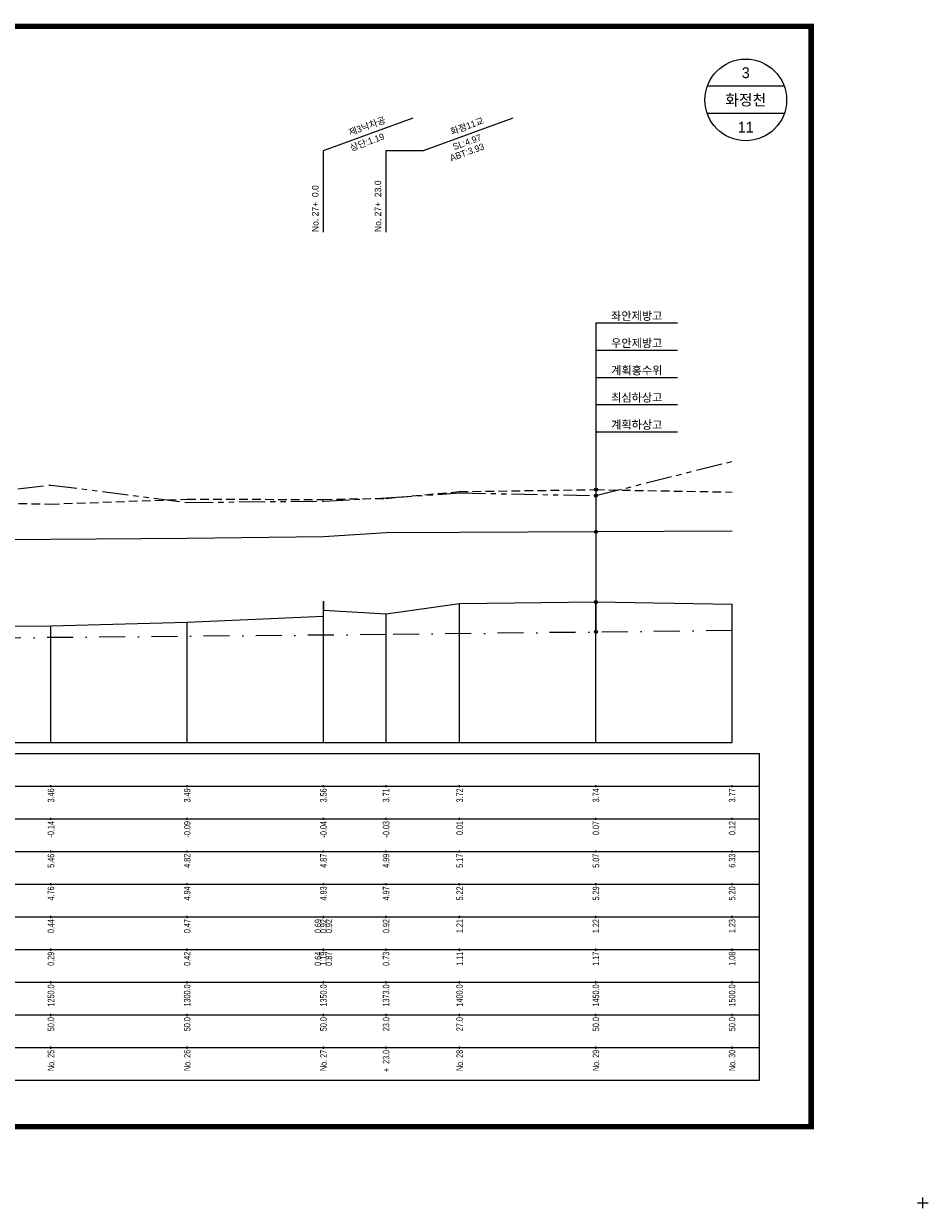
# Model space of a CAD drawing. Header units: metres. Extents: x -2 to 1691, y -14 to 5352.
# Tile 6 of 23: x 330 to 662, y 946 to 1381. Entities that reach past the tile are written whole.
import ezdxf
from ezdxf.enums import TextEntityAlignment as Align

# ---------------------------------------------------------------- set-up
doc = ezdxf.new("R2010")
doc.units = ezdxf.units.M
doc.header["$LTSCALE"] = 5
for name, pattern in [('CENTER', [50.8, 31.75, -6.35, 6.35, -6.35]), ('DASHDOT2', [12.7, 6.35, -3.175, 0, -3.175]), ('DASHED', [19.05, 12.7, -6.35]), ('PHANTOMX2', [127, 63.5, -12.7, 12.7, -12.7, 12.7, -12.7])]:
    doc.linetypes.add(name, pattern=pattern)
for name, color, linetype in [('BOX', 6, 'CONTINUOUS'), ('DT1', 3, 'CONTINUOUS'), ('DT2', 6, 'CONTINUOUS'), ('LT1', 4, 'CONTINUOUS'), ('ST1', 7, 'CONTINUOUS'), ('계획하상', 6, 'CONTINUOUS'), ('계획홍수위', 6, 'CONTINUOUS'), ('우안제방고', 3, 'CONTINUOUS'), ('좌안제방고', 2, 'CONTINUOUS')]:
    doc.layers.add(name, color=color, linetype=linetype)
doc.styles.get("Standard").update_dxf_attribs({"font": 'Gulim.ttf', "width": 0.8})

msp = doc.modelspace()

# ---------------------------------------------------------------- hatches: boundary and pattern name
at = {"layer": 'LT1', "linetype": 'Continuous'}
h = msp.add_hatch(color=2, dxfattribs=at)
edge = h.paths.add_edge_path()
edge.add_arc((540.07, 1209.9), 0.549, 0, 360)
h = msp.add_hatch(color=2, dxfattribs=at)
edge = h.paths.add_edge_path()
edge.add_arc((540, 1207.7), 0.549, 0, 360)
h = msp.add_hatch(color=2, dxfattribs=at)
edge = h.paths.add_edge_path()
edge.add_arc((540, 1194.4), 0.549, 0, 360)
h = msp.add_hatch(color=2, dxfattribs=at)
edge = h.paths.add_edge_path()
edge.add_arc((540, 1168.64), 0.549, 0, 360)
h = msp.add_hatch(color=2, dxfattribs=at)
edge = h.paths.add_edge_path()
edge.add_arc((540, 1157.65), 0.549, 0, 360)

# ---------------------------------------------------------------- linework, layer by layer
at = {"layer": 'BOX', "color": 6, "linetype": 'Continuous', "const_width": 2}
msp.add_lwpolyline([(41, 976), (619, 976), (619, 1380), (41, 1380)], close=True, dxfattribs=at)
at = {"layer": 'LT1', "linetype": 'Continuous'}
for p, q in [((440, 1334.4), (472.89, 1346.37)), ((476.71, 1334.4), (509.6, 1346.37)), ((440, 1304.4), (440, 1334.4)), ((463, 1304.4), (463, 1334.4)), ((463, 1334.4), (476.71, 1334.4)), ((440, 1117), (440, 1168.9)), ((490, 1117), (490, 1168.1)), ((540, 1117), (540, 1168.7)), ((590, 1117), (590, 1167.8)), ((440, 1117), (440, 1165.7)), ((440, 1117), (440, 1163.4)), ((463, 1117), (463, 1164.3)), ((340, 1117), (340, 1159.9)), ((390, 1117), (390, 1161.2)), ((90, 1117), (590, 1117)), ((340, 1100.6), (340, 1101.4)), ((390, 1100.6), (390, 1101.4)), ((440, 1100.6), (440, 1101.4)), ((440, 1100.6), (440, 1101.4)), ((440, 1100.6), (440, 1101.4)), ((463, 1100.6), (463, 1101.4)), ((490, 1100.6), (490, 1101.4)), ((540, 1100.6), (540, 1101.4)), ((590, 1100.6), (590, 1101.4)), ((340, 1088.6), (340, 1089.4)), ((390, 1088.6), (390, 1089.4)), ((440, 1088.6), (440, 1089.4)), ((440, 1088.6), (440, 1089.4)), ((440, 1088.6), (440, 1089.4)), ((463, 1088.6), (463, 1089.4)), ((490, 1088.6), (490, 1089.4)), ((540, 1088.6), (540, 1089.4)), ((590, 1088.6), (590, 1089.4)), ((340, 1076.6), (340, 1077.4)), ((390, 1076.6), (390, 1077.4)), ((440, 1076.6), (440, 1077.4)), ((440, 1076.6), (440, 1077.4)), ((440, 1076.6), (440, 1077.4)), ((463, 1076.6), (463, 1077.4)), ((490, 1076.6), (490, 1077.4)), ((540, 1076.6), (540, 1077.4)), ((590, 1076.6), (590, 1077.4)), ((340, 1064.6), (340, 1065.4)), ((390, 1064.6), (390, 1065.4)), ((440, 1064.6), (440, 1065.4)), ((440, 1064.6), (440, 1065.4)), ((440, 1064.6), (440, 1065.4)), ((463, 1064.6), (463, 1065.4)), ((490, 1064.6), (490, 1065.4)), ((540, 1064.6), (540, 1065.4)), ((590, 1064.6), (590, 1065.4)), ((340, 1052.6), (340, 1053.4)), ((390, 1052.6), (390, 1053.4)), ((440, 1052.6), (440, 1053.4)), ((440, 1052.6), (440, 1053.4)), ((440, 1052.6), (440, 1053.4)), ((463, 1052.6), (463, 1053.4)), ((490, 1052.6), (490, 1053.4)), ((540, 1052.6), (540, 1053.4)), ((590, 1052.6), (590, 1053.4)), ((340, 1040.6), (340, 1041.4)), ((390, 1040.6), (390, 1041.4)), ((440, 1040.6), (440, 1041.4)), ((440, 1040.6), (440, 1041.4)), ((440, 1040.6), (440, 1041.4)), ((463, 1040.6), (463, 1041.4)), ((490, 1040.6), (490, 1041.4)), ((540, 1040.6), (540, 1041.4)), ((590, 1040.6), (590, 1041.4)), ((340, 1028.6), (340, 1029.4)), ((390, 1028.6), (390, 1029.4)), ((440, 1028.6), (440, 1029.4)), ((440, 1028.6), (440, 1029.4)), ((440, 1028.6), (440, 1029.4)), ((463, 1028.6), (463, 1029.4)), ((490, 1028.6), (490, 1029.4)), ((540, 1028.6), (540, 1029.4)), ((590, 1028.6), (590, 1029.4)), ((340, 1016.6), (340, 1017.4)), ((390, 1016.6), (390, 1017.4)), ((440, 1016.6), (440, 1017.4)), ((440, 1016.6), (440, 1017.4)), ((440, 1016.6), (440, 1017.4)), ((463, 1016.6), (463, 1017.4)), ((490, 1016.6), (490, 1017.4)), ((540, 1016.6), (540, 1017.4)), ((590, 1016.6), (590, 1017.4)), ((340, 1004.6), (340, 1005.4)), ((390, 1004.6), (390, 1005.4)), ((440, 1004.6), (440, 1005.4)), ((440, 1004.6), (440, 1005.4)), ((440, 1004.6), (440, 1005.4)), ((463, 1004.6), (463, 1005.4)), ((490, 1004.6), (490, 1005.4)), ((540, 1004.6), (540, 1005.4)), ((590, 1004.6), (590, 1005.4))]:
    msp.add_line(p, q, dxfattribs=at)
at = {"layer": 'LT1', "color": 2, "linetype": 'Continuous'}
for points in [[(540, 1271.11), (570, 1271.11)], [(540, 1271.11), (540, 1157.65)], [(540, 1261.11), (570, 1261.11)], [(540, 1251.11), (570, 1251.11)], [(540, 1241.11), (570, 1241.11)], [(540, 1231.11), (570, 1231.11)]]:
    msp.add_lwpolyline(points, dxfattribs=at)
at = {"layer": 'LT1', "linetype": 'Continuous'}
msp.add_lwpolyline([(140, 1158.5), (161.5, 1157.1), (190, 1158.7), (240, 1159.7), (290, 1159.5), (290, 1159.5), (340, 1159.9), (390, 1161.2), (440, 1163.4), (440, 1168.9), (440, 1165.7), (463, 1164.3), (490, 1168.1), (540, 1168.7), (590, 1167.8)], dxfattribs=at)
at = {"layer": 'LT1', "color": 2, "linetype": 'Continuous'}
for centre in [(540.07, 1209.9), (540, 1207.7), (540, 1194.4), (540, 1168.64), (540, 1157.65)]:
    msp.add_circle(centre, 0.549, dxfattribs=at)
at = {"layer": 'ST1', "linetype": 'Continuous'}
for p, q in [((609.14, 1358), (580.86, 1358)), ((609.14, 1348), (580.86, 1348)), ((70, 1113), (600, 1113)), ((600, 993), (600, 1113)), ((70, 1101), (600, 1101)), ((75, 1089), (600, 1089)), ((70, 1077), (600, 1077)), ((75, 1065), (600, 1065)), ((70, 1053), (600, 1053)), ((70, 1041), (600, 1041)), ((70, 1029), (600, 1029)), ((70, 1017), (600, 1017)), ((70, 1005), (600, 1005)), ((70, 993), (600, 993)), ((660, 946), (660, 950)), ((658, 948), (662, 948))]:
    msp.add_line(p, q, dxfattribs=at)
msp.add_circle((595, 1353), 15, dxfattribs=at)
at = {"layer": '계획하상', "linetype": 'DASHDOT2', "ltscale": 0.3}
msp.add_lwpolyline([(590, 1158.16), (463, 1156.7), (290, 1155.1), (161.5, 1153.6), (140, 1153.5), (140, 1153.5)], dxfattribs=at)
at = {"layer": '계획홍수위', "linetype": 'CENTER'}
msp.add_lwpolyline([(590, 1194.7), (540, 1194.4), (490, 1194.2), (463, 1194.1), (440, 1192.6), (390, 1191.9), (340, 1191.6), (290, 1191.2), (240, 1190.7), (190, 1190), (161.5, 1189.9), (140, 1188.9), (90, 1188.5)], dxfattribs=at)
at = {"layer": '우안제방고', "linetype": 'PHANTOMX2', "ltscale": 0.03}
msp.add_lwpolyline([(90, 1204.6), (140, 1203.4), (140, 1203.4), (161.5, 1202.8), (190, 1204.7), (240, 1205.2), (290, 1205.7), (290, 1205.7), (340, 1211.6), (390, 1205.2), (440, 1205.7), (440, 1205.7), (440, 1205.7), (463, 1206.9), (490, 1208.7), (540, 1207.7), (590, 1220.3)], dxfattribs=at)
at = {"layer": '좌안제방고', "linetype": 'DASHED', "ltscale": 0.05}
msp.add_lwpolyline([(90, 1203.9), (140, 1203.4), (140, 1203.4), (161.5, 1202.8), (190, 1203.4), (240, 1204.8), (290, 1205.6), (290, 1205.6), (340, 1204.6), (390, 1206.4), (440, 1206.3), (440, 1206.3), (440, 1206.3), (463, 1206.7), (490, 1209.2), (540, 1209.9), (590, 1209)], dxfattribs=at)

# ---------------------------------------------------------------- texts
at = {"layer": 'DT1', "linetype": 'Continuous'}
for s, p in [('제3낙차공', (456, 1343.39)), ('화정11교', (492.71, 1343.39)), ('상단:1.19', (456, 1337.52)), ('SL:4.97', (492.71, 1337.52)), ('ABT:3.93', (492.71, 1333.81))]:
    msp.add_text(s, height=2.4, rotation=20, dxfattribs=at).set_placement(p, align=Align.MIDDLE_CENTER)
for s, p in [('No. 27+  23.0 ', (460, 1304.5)), ('No. 27+  0.0 ', (437, 1304.5))]:
    msp.add_text(s, height=2.4, rotation=90, dxfattribs=at).set_placement(p, align=Align.MIDDLE_LEFT)
for s, p in [('좌안제방고', (555, 1273.69)), ('우안제방고', (555, 1263.69)), ('계획홍수위', (555, 1253.69)), ('최심하상고', (555, 1243.69)), ('계획하상고', (555, 1233.69))]:
    msp.add_text(s, height=3, dxfattribs=at).set_placement(p, align=Align.MIDDLE_CENTER)
at = {"layer": 'DT1', "linetype": 'PHANTOMX2', "width": 0.8}
for s, p in [('3.46', (340, 1100.2)), ('3.49', (390, 1100.2)), ('3.56', (440, 1100.2)), ('3.71', (463, 1100.2)), ('3.72', (490, 1100.2)), ('3.74', (540, 1100.2)), ('3.77', (590, 1100.2)), ('  5.46', (340, 1076.2)), ('  4.82', (390, 1076.2)), ('  4.87', (440, 1076.2)), ('  4.87', (440, 1076.2)), ('  4.87', (440, 1076.2)), ('  4.99', (463, 1076.2)), ('  5.17', (490, 1076.2)), ('  5.07', (540, 1076.2)), ('  6.33', (590, 1076.2))]:
    msp.add_text(s, height=2.4, rotation=90, dxfattribs=at).set_placement(p, align=Align.MIDDLE_RIGHT)
at = {"layer": 'DT1', "color": 2, "linetype": 'PHANTOMX2', "width": 0.8}
for s, p in [('-0.14', (340, 1088.2)), ('-0.09', (390, 1088.2)), ('-0.04', (440, 1088.2)), ('-0.03', (463, 1088.2)), ('0.01', (490, 1088.2)), ('0.07', (540, 1088.2)), ('0.12', (590, 1088.2))]:
    msp.add_text(s, height=2.4, rotation=90, dxfattribs=at).set_placement(p, align=Align.MIDDLE_RIGHT)
at = {"layer": 'DT1', "linetype": 'CENTER', "width": 0.8}
for s, p in [('  4.76', (340, 1064.2)), ('  4.94', (390, 1064.2)), ('  4.93', (440, 1064.2)), ('  4.93', (440, 1064.2)), ('  4.93', (440, 1064.2)), ('  4.97', (463, 1064.2)), ('  5.22', (490, 1064.2)), ('  5.29', (540, 1064.2)), ('  5.20', (590, 1064.2))]:
    msp.add_text(s, height=2.4, rotation=90, dxfattribs=at).set_placement(p, align=Align.MIDDLE_RIGHT)
at = {"layer": 'DT1', "linetype": 'DASHED', "width": 0.8}
for s, p in [('  0.44', (340, 1052.2)), ('  0.47', (390, 1052.2)), ('  0.69', (438, 1052.2)), ('  0.92', (440, 1052.2)), ('  0.92', (442, 1052.2)), ('  0.92', (463, 1052.2)), ('  1.21', (490, 1052.2)), ('  1.22', (540, 1052.2)), ('  1.23', (590, 1052.2))]:
    msp.add_text(s, height=2.4, rotation=90, dxfattribs=at).set_placement(p, align=Align.MIDDLE_RIGHT)
at = {"layer": 'DT1', "linetype": 'Continuous', "width": 0.8}
for s, p in [('  0.29', (340, 1040.2)), ('  0.42', (390, 1040.2)), ('  0.64', (438, 1040.2)), ('  1.19', (439.86, 1040.2)), ('  0.87', (442, 1040.2)), ('  0.73', (463, 1040.2)), ('  1.11', (490, 1040.2)), ('  1.17', (540, 1040.2)), ('  1.08', (590, 1040.2)), ('  1250.0', (340, 1028.2)), ('  1300.0', (390, 1028.2)), ('  1350.0', (440, 1028.2)), ('1373.0', (463, 1028.2)), ('  1400.0', (490, 1028.2)), ('  1450.0', (540, 1028.2)), ('  1500.0', (590, 1028.2)), ('50.0', (340, 1016.2)), ('  50.0', (390, 1016.2)), ('  50.0', (440, 1016.2)), ('23.0', (463, 1016.2)), ('27.0', (490, 1016.2)), ('  50.0', (540, 1016.2)), ('  50.0', (590, 1016.2)), ('No. 25', (340, 1004.2)), ('No. 26', (390, 1004.2)), ('No. 27', (440, 1004.2)), ('+  23.0', (463, 1004.2)), ('No. 28', (490, 1004.2)), ('No. 29', (540, 1004.2)), ('No. 30', (590, 1004.2))]:
    msp.add_text(s, height=2.4, rotation=90, dxfattribs=at).set_placement(p, align=Align.MIDDLE_RIGHT)
at = {"layer": 'DT2', "linetype": 'Continuous'}
for s, p in [('3', (595, 1363)), ('화정천', (595, 1353)), ('11', (595, 1343))]:
    msp.add_text(s, height=4, dxfattribs=at).set_placement(p, align=Align.MIDDLE_CENTER)

doc.saveas('drawing.dxf')
